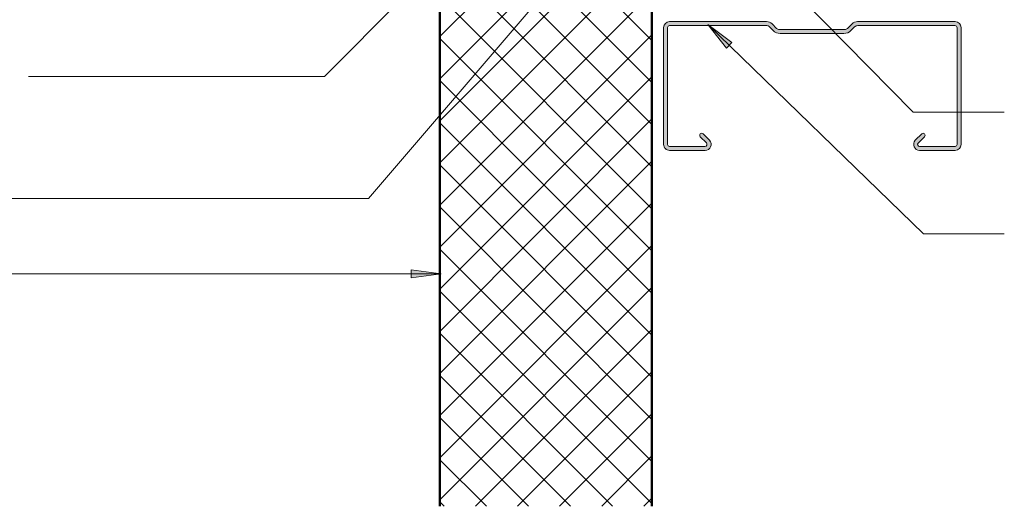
# Model space of a CAD drawing. Header units: millimetres. Extents: x -399 to 997, y 8 to 661.
# Tile 2 of 5: x -116 to 381, y 8 to 253. Entities that reach past the tile are written whole.
import ezdxf

# ---------------------------------------------------------------- set-up
doc = ezdxf.new("R2010")
doc.units = ezdxf.units.MM
for name, color, linetype, lineweight in [('A-DETL', 90, 'Continuous', 13), ('A-DETL-GENF', 92, 'Continuous', 13), ('G-ANNO-TEXT', 231, 'Continuous', 9)]:
    doc.layers.add(name, color=color, linetype=linetype, lineweight=lineweight)

# ---------------------------------------------------------------- blocks, each defined once
blk = doc.blocks.new('Metalcraft MSS Purlin-150x65 - Metalcraft MSS Purlin-150x65-2638609-06  BARGE WITH PROFILED CLADDING3')
at = {"layer": 'A-DETL-GENF'}
blk.add_hatch(color=256, dxfattribs=at).paths.add_polyline_path([(61.85, 0), (62.62, 0.1), (63.35, 0.4), (63.97, 0.88), (64.45, 1.5), (64.75, 2.22), (64.85, 3), (64.85, 20.94), (64.75, 21.71), (64.45, 22.43), (63.98, 23.05), (63.37, 23.52), (62.66, 23.82), (61.89, 23.93), (61.12, 23.84), (60.4, 23.56), (59.78, 23.1), (56.4, 19.67), (56.3, 19.43), (56.27, 19.17), (56.3, 18.91), (56.4, 18.67), (56.56, 18.46), (56.77, 18.31), (57.01, 18.21), (57.27, 18.17), (57.53, 18.21), (57.77, 18.31), (57.97, 18.46), (61.26, 21.7), (61.52, 21.81), (61.79, 21.84), (62.06, 21.81), (62.32, 21.7), (62.54, 21.53), (62.71, 21.31), (62.81, 21.06), (62.85, 20.79), (62.81, 2.74), (62.71, 2.5), (62.56, 2.29), (62.35, 2.13), (62.11, 2.03), (61.85, 2), (2.74, 2.03), (2.5, 2.13), (2.29, 2.29), (2.13, 2.5), (2.03, 2.74), (2, 2.99), (2.06, 52.43), (2.22, 52.83), (2.49, 53.18), (4.53, 55.22), (5.32, 56.25), (5.82, 57.46), (5.99, 58.75), (5.99, 90.92), (5.82, 92.21), (5.32, 93.42), (4.53, 94.45), (2.69, 96.3), (2.31, 96.78), (2.08, 97.34), (2, 97.95), (2.04, 147.19), (2.15, 147.45), (2.32, 147.68), (2.55, 147.85), (2.81, 147.96), (3.09, 148), (62.11, 147.97), (62.35, 147.87), (62.56, 147.71), (62.71, 147.5), (62.81, 147.26), (62.85, 147.01), (62.82, 128.73), (62.72, 128.5), (62.57, 128.3), (62.37, 128.15), (62.14, 128.05), (61.89, 128.02), (61.64, 128.05), (61.41, 128.15), (61.21, 128.3), (57.77, 131.69), (57.53, 131.79), (57.27, 131.83), (57.01, 131.79), (56.77, 131.69), (56.56, 131.54), (56.4, 131.33), (56.3, 131.09), (56.27, 130.83), (56.3, 130.57), (56.4, 130.33), (56.56, 130.12), (59.78, 126.9), (60.4, 126.44), (61.12, 126.16), (61.89, 126.07), (62.66, 126.18), (63.37, 126.48), (63.98, 126.95), (64.45, 127.57), (64.75, 128.29), (64.85, 129.06), (64.85, 147), (64.75, 147.78), (64.45, 148.5), (63.97, 149.12), (63.35, 149.6), (62.62, 149.9), (61.85, 150), (3, 150), (2.22, 149.9), (1.5, 149.6), (0.88, 149.12), (0.4, 148.5), (0.1, 147.78), (0, 147), (0, 97.81), (0.14, 96.77), (0.53, 95.81), (1.17, 94.98), (3.41, 92.75), (3.72, 92.33), (3.92, 91.85), (3.99, 91.34), (3.99, 58.34), (3.92, 57.82), (3.72, 57.34), (3.32, 56.84), (1.17, 54.69), (0.53, 53.86), (0.14, 52.9), (0, 51.87), (0, 3), (0.1, 2.22), (0.4, 1.5), (0.88, 0.88), (1.5, 0.4), (2.22, 0.1), (3, 0), (50.77, 0)])
for p, q in [((61.85, 150), (3, 150)), ((0, 147), (0, 97.81)), ((2, 97.95), (2, 146.91)), ((3.09, 148), (61.85, 148)), ((62.85, 147.01), (62.85, 128.98)), ((64.85, 129.06), (64.85, 147)), ((56.56, 130.12), (59.78, 126.9)), ((61.21, 128.3), (57.97, 131.54)), ((1.17, 94.98), (3.41, 92.75)), ((4.53, 94.45), (2.69, 96.3)), ((3.99, 91.34), (3.99, 58.34)), ((5.99, 58.75), (5.99, 90.92)), ((3.41, 56.93), (1.17, 54.69)), ((2.49, 53.18), (4.53, 55.22)), ((0, 51.87), (0, 3)), ((2, 2.99), (2, 52)), ((59.78, 23.1), (56.56, 19.88)), ((57.97, 18.46), (61.04, 21.53)), ((62.85, 20.79), (62.85, 2.99)), ((64.85, 3), (64.85, 20.94)), ((61.85, 2), (2.99, 2)), ((3, 0), (61.85, 0))]:
    blk.add_line(p, q, dxfattribs=at)
for centre, radius, start, end in [((3, 147), 3, 90, 180), ((61.85, 147), 3, 360, 90), ((3.09, 146.91), 1.09, 90, 180), ((61.85, 147.01), 0.993, 0, 90), ((57.27, 130.83), 1, 45, 225), ((61.85, 129.06), 2.99, 226.0338, 0), ((61.89, 128.98), 0.959, 225, 0), ((3.99, 97.81), 3.99, 180, 225), ((4.34, 97.95), 2.34, 180, 225), ((1, 90.92), 4.99, 360, 45), ((2, 91.34), 1.99, 0, 45), ((3.99, 51.87), 3.99, 135, 180), ((2, 58.34), 1.99, 315, 360), ((1, 58.75), 4.99, 315, 360), ((3.67, 52), 1.67, 135, 180), ((57.27, 19.17), 1, 135, 315), ((61.85, 20.94), 2.99, 360, 133.9662), ((61.79, 20.79), 1.06, 0, 135), ((3, 3), 3, 180, 270), ((2.99, 2.99), 0.993, 180, 270), ((61.85, 3), 3, 270, 360), ((61.85, 2.99), 0.993, 270, 0)]:
    blk.add_arc(centre, radius, start, end, dxfattribs=at)

msp = doc.modelspace()

# ---------------------------------------------------------------- hatches: boundary and pattern name
at = {"layer": 'A-DETL-GENF'}
h = msp.add_hatch(dxfattribs=at)
h.set_pattern_fill('FP_1', color=253, style=0, pattern_type=2)
h.set_pattern_definition([(45, (0, 0), (-10.6066, 10.6066), []), (135, (0, 0), (-10.6066, -10.6066), [])])
h.paths.add_polyline_path([(202.95, 7.87), (202.95, 407.99), (95.95, 407.99), (95.95, 7.87)])
at = {"layer": 'G-ANNO-TEXT'}
for points in [[(231.06, 250.49), (240.47, 238.64), (243.21, 241.48)], [(96.58, 124.96), (81.58, 126.93), (81.58, 122.99)]]:
    msp.add_hatch(color=7, dxfattribs=at).paths.add_polyline_path(points)

# ---------------------------------------------------------------- linework, layer by layer
at = {"layer": 'A-DETL', "lineweight": 50}
for p, q in [((95.95, 407.99), (95.95, 7.87)), ((202.95, 7.87), (202.95, 407.99))]:
    msp.add_line(p, q, dxfattribs=at)
at = {"layer": 'G-ANNO-TEXT', "color": 7}
for p, q in [((206.61, 336.75), (334.62, 206.46)), ((181.94, 305.23), (60, 162.82)), ((89.38, 276.3), (37.75, 224.28)), ((231.06, 250.49), (240.47, 238.64)), ((243.21, 241.48), (231.06, 250.49)), ((231.06, 250.49), (339.94, 145.16)), ((240.47, 238.64), (243.21, 241.48)), ((-83.38, 224.28), (-111.48, 224.28)), ((37.75, 224.28), (-83.38, 224.28)), ((334.62, 206.46), (380.61, 206.46)), ((60, 162.82), (-160.27, 162.82)), ((339.94, 145.16), (380.61, 145.16)), ((96.58, 124.96), (-203.34, 124.96)), ((96.58, 124.96), (81.58, 126.93)), ((81.58, 126.93), (81.58, 122.99)), ((81.58, 122.99), (96.58, 124.96))]:
    msp.add_line(p, q, dxfattribs=at)

# ---------------------------------------------------------------- block references
at = {"layer": 'A-DETL-GENF', "rotation": 269.9999999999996}
msp.add_blockref('Metalcraft MSS Purlin-150x65 - Metalcraft MSS Purlin-150x65-2638609-06  BARGE WITH PROFILED CLADDING3', (208.83, 252), dxfattribs=at)

doc.saveas('drawing.dxf')
